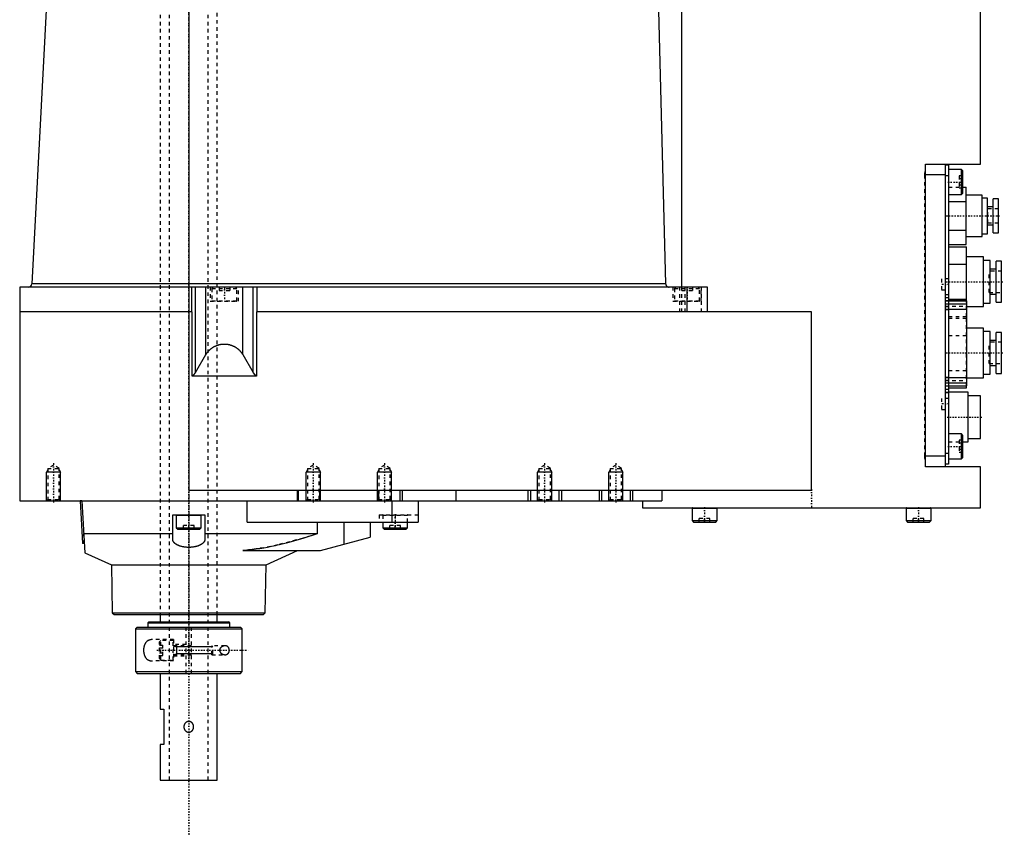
# Model space of a CAD drawing. Extents: x -398 to 147, y -489 to 213.
# Tile 1 of 4: x -398 to -121, y -489 to -259. Entities that reach past the tile are written whole.
import ezdxf

# ---------------------------------------------------------------- set-up
doc = ezdxf.new("R2010")
doc.units = 0
doc.linetypes.add('CENTER', pattern=[1.5, 0.45, -0.5, 0.05, -0.5])
doc.linetypes.add('DASHED', pattern=[2, 1, -1])
for name, color, linetype in [('AM_0', 7, 'CONTINUOUS'), ('AM_10', 7, 'CONTINUOUS'), ('AM_3', 7, 'DASHED'), ('AM_7', 7, 'CENTER')]:
    doc.layers.add(name, color=color, linetype=linetype)

msp = doc.modelspace()

# ---------------------------------------------------------------- linework, layer by layer
at = {"layer": 'AM_0', "color": 7, "linetype": 'CONTINUOUS'}
for p, q in [((-350, -146.5), (-350, -391.5)), ((-384.5, -151.1), (-394.1, -333.55)), ((-211.5, -334.5), (-211.5, -194)), ((-219.15, -212), (-216.02, -333.55)), ((-127.5, -300), (-127.5, -213)), ((-143, -300), (-127.5, -300)), ((-143, -302.64), (-143, -300)), ((-137.5, -300), (-137.5, -385)), ((-136.5, -300.25), (-137.5, -300.25)), ((-136.5, -300.25), (-136.5, -384.25)), ((-132.9, -301.5), (-136.4, -301.5)), ((-136.4, -308.5), (-136.4, -301.5)), ((-132.5, -301.9), (-132.9, -301.5)), ((-132.9, -308.5), (-132.9, -301.5)), ((-143.02, -382), (-143.02, -303)), ((-137.5, -303), (-143.02, -303)), ((-136.5, -303.25), (-137.5, -303.25)), ((-132.5, -308.1), (-132.5, -301.9)), ((-132.5, -306.42), (-131.6, -306.42)), ((-131.6, -322.58), (-131.6, -306.42)), ((-136.4, -308.5), (-132.9, -308.5)), ((-132.9, -308.5), (-132.5, -308.1)), ((-127.1, -308.73), (-131.6, -308.73)), ((-127.1, -320.27), (-127.1, -308.73)), ((-125.6, -309.49), (-127.1, -309.49)), ((-125.6, -319.51), (-125.6, -309.49)), ((-122.5, -309.75), (-124, -309.75)), ((-124, -319.25), (-124, -309.75)), ((-122.5, -319.25), (-122.5, -309.75)), ((-136.5, -310.46), (-131.6, -310.46)), ((-124, -312), (-125.6, -312)), ((-125.6, -317), (-124, -317)), ((-136.5, -318.54), (-131.6, -318.54)), ((-131.6, -320.27), (-127.1, -320.27)), ((-127.1, -319.51), (-125.6, -319.51)), ((-124, -319.25), (-122.5, -319.25)), ((-136.5, -322.58), (-131.6, -322.58)), ((-136.5, -323.19), (-131.5, -323.19)), ((-131.5, -338.36), (-131.5, -323.19)), ((-126.7, -326), (-131.5, -326)), ((-126.7, -340), (-126.7, -326)), ((-136.5, -328.09), (-131.5, -328.09)), ((-124.8, -327), (-126.7, -327)), ((-124.8, -339), (-124.8, -327)), ((-121.6, -327.25), (-123.1, -327.25)), ((-123.1, -338.75), (-123.1, -327.25)), ((-121.6, -338.75), (-121.6, -327.25)), ((-123.1, -329.5), (-124.8, -329.5)), ((-397.45, -334.5), (-397.45, -341.5)), ((-204.25, -334.5), (-397.45, -334.5)), ((-216.02, -333.55), (-394.1, -333.55)), ((-349.14, -341.5), (-349.14, -334.5)), ((-348.13, -358.52), (-348.13, -334.5)), ((-345.18, -353.47), (-345.18, -334.5)), ((-334.82, -353.47), (-334.82, -334.5)), ((-331.87, -358.52), (-331.87, -334.5)), ((-330.86, -334.5), (-330.86, -341.5)), ((-210, -341.5), (-210, -334.5)), ((-204.25, -341.5), (-204.25, -334.5)), ((-124.8, -336.5), (-123.1, -336.5)), ((-136.5, -337.91), (-131.5, -337.91)), ((-131.4, -338.36), (-136.5, -338.36)), ((-136.5, -338.39), (-131.4, -338.39)), ((-136.5, -339.24), (-131.4, -339.24)), ((-131.4, -362.24), (-131.4, -338.36)), ((-131.4, -340), (-126.7, -340)), ((-126.7, -339), (-124.8, -339)), ((-123.1, -338.75), (-121.6, -338.75)), ((-397.5, -341.5), (-397.5, -394.5)), ((-349.06, -341.5), (-397.5, -341.5)), ((-349.06, -359.5), (-349.06, -341.5)), ((-175, -341.5), (-330.94, -341.5)), ((-330.94, -341.5), (-330.94, -359.5)), ((-175, -391.5), (-175, -341.5)), ((-136.5, -340.71), (-131.4, -340.71)), ((-126.7, -346), (-131.4, -346)), ((-126.7, -360), (-126.7, -346)), ((-124.8, -347), (-126.7, -347)), ((-124.8, -359), (-124.8, -347)), ((-121.6, -347.25), (-123.1, -347.25)), ((-123.1, -358.75), (-123.1, -347.25)), ((-121.6, -358.75), (-121.6, -347.25)), ((-123.1, -349.5), (-124.8, -349.5)), ((-348.13, -358.52), (-345.18, -353.47)), ((-334.82, -353.47), (-331.87, -358.52)), ((-124.8, -356.5), (-123.1, -356.5)), ((-330.94, -359.5), (-349.06, -359.5)), ((-126.7, -359), (-124.8, -359)), ((-123.1, -358.75), (-121.6, -358.75)), ((-136.5, -359.89), (-131.4, -359.89)), ((-136.5, -361.36), (-131.4, -361.36)), ((-136.5, -362.21), (-131.4, -362.21)), ((-136.5, -362.24), (-131.4, -362.24)), ((-131.5, -362.81), (-131.5, -362.24)), ((-131.4, -360), (-126.7, -360)), ((-136.5, -362.81), (-131.5, -362.81)), ((-131, -364), (-136.5, -364)), ((-131, -378), (-131, -364)), ((-127.5, -365), (-131, -365)), ((-127.5, -377), (-127.5, -365)), ((-132.9, -375.75), (-136.4, -375.75)), ((-136.4, -382.75), (-136.4, -375.75)), ((-132.5, -376.15), (-132.9, -375.75)), ((-132.9, -382.75), (-132.9, -375.75)), ((-132.5, -382.35), (-132.5, -376.15)), ((-132.5, -378), (-131, -378)), ((-131, -377), (-127.5, -377)), ((-136.5, -381.25), (-137.5, -381.25)), ((-137.5, -382), (-143.02, -382)), ((-143, -385), (-143, -382.36)), ((-136.5, -384.25), (-137.5, -384.25)), ((-136.4, -382.75), (-132.9, -382.75)), ((-132.9, -382.75), (-132.5, -382.35)), ((-127.5, -385), (-143, -385)), ((-127.5, -396.5), (-127.5, -385)), ((-350, -391.5), (-175, -391.5)), ((-319.5, -391.5), (-319.5, -394.5)), ((-319.29, -391.5), (-319.29, -394.5)), ((-313.3, -391.5), (-313.3, -394.5)), ((-296.7, -391.5), (-296.7, -394.5)), ((-290.71, -391.5), (-290.71, -394.5)), ((-290, -391.5), (-290, -394.5)), ((-275, -391.5), (-275, -394.5)), ((-254.71, -391.5), (-254.71, -394.5)), ((-253.99, -391.5), (-253.99, -394.5)), ((-246.01, -391.5), (-246.01, -394.5)), ((-245.29, -391.5), (-245.29, -394.5)), ((-234.71, -391.5), (-234.71, -394.5)), ((-233.99, -391.5), (-233.99, -394.5)), ((-226.01, -391.5), (-226.01, -394.5)), ((-225.29, -391.5), (-225.29, -394.5)), ((-217.1, -391.5), (-217.1, -394.5)), ((-397.5, -394.5), (-217.1, -394.5)), ((-386, -394.5), (-386.01, -394.49)), ((-380, -394.5), (-380.5, -394.53)), ((-380.5, -394.53), (-379.87, -406.51)), ((-380, -394.5), (-379.23, -409.1)), ((-333.56, -400.5), (-333.56, -394.5)), ((-292.97, -394.5), (-292.97, -400.5)), ((-285.5, -394.5), (-285.5, -400.5)), ((-222.5, -394.5), (-222.5, -396.5)), ((-222.5, -396.5), (-127.5, -396.5)), ((-208.55, -396.6), (-208.55, -400.1)), ((-208.55, -396.6), (-201.55, -396.6)), ((-201.55, -400.1), (-201.55, -396.6)), ((-148.45, -396.6), (-148.45, -400.1)), ((-148.45, -396.6), (-141.45, -396.6)), ((-141.45, -400.1), (-141.45, -396.6)), ((-354.5, -405.44), (-354.5, -398.5)), ((-354.5, -398.5), (-345.5, -398.5)), ((-353.5, -398.6), (-353.5, -402.1)), ((-353.5, -398.6), (-346.5, -398.6)), ((-346.5, -402.1), (-346.5, -398.6)), ((-345.5, -398.5), (-345.5, -405.44)), ((-333.56, -400.5), (-285.5, -400.5)), ((-313.8, -403.75), (-313.8, -400.5)), ((-306.43, -400.5), (-306.43, -406.75)), ((-299.05, -400.5), (-299.05, -404.78)), ((-295.5, -400.5), (-295.5, -402.1)), ((-288.5, -402.1), (-288.5, -400.5)), ((-208.55, -400.1), (-208.15, -400.5)), ((-208.55, -400.1), (-201.55, -400.1)), ((-208.15, -400.5), (-201.95, -400.5)), ((-201.95, -400.5), (-201.55, -400.1)), ((-148.45, -400.1), (-148.05, -400.5)), ((-148.45, -400.1), (-141.45, -400.1)), ((-148.05, -400.5), (-141.85, -400.5)), ((-141.85, -400.5), (-141.45, -400.1)), ((-379.52, -403.75), (-354.5, -403.75)), ((-353.5, -402.1), (-353.1, -402.5)), ((-353.5, -402.1), (-346.5, -402.1)), ((-353.1, -402.5), (-346.9, -402.5)), ((-346.9, -402.5), (-346.5, -402.1)), ((-345.5, -403.75), (-313.8, -403.75)), ((-295.5, -402.1), (-295.1, -402.5)), ((-295.5, -402.1), (-288.5, -402.1)), ((-295.1, -402.5), (-288.9, -402.5)), ((-288.9, -402.5), (-288.5, -402.1)), ((-379.37, -406.48), (-379.87, -406.51)), ((-313, -408.5), (-299.05, -404.78)), ((-379.23, -409.1), (-371.75, -412.5)), ((-334.76, -408.5), (-313, -408.5)), ((-328.25, -412.5), (-319.45, -408.5)), ((-371.75, -412.5), (-371.5, -426)), ((-371.75, -412.5), (-328.25, -412.5)), ((-328.5, -426), (-328.25, -412.5)), ((-371.5, -426), (-371, -426.5)), ((-371.5, -426), (-328.5, -426)), ((-329, -426.5), (-328.5, -426)), ((-371, -426.5), (-329, -426.5)), ((-361.2, -428.5), (-361.5, -428.8)), ((-361.2, -428.5), (-338.8, -428.5)), ((-358, -426.5), (-358, -428.5)), ((-342, -428.5), (-342, -426.5)), ((-338.5, -428.8), (-338.8, -428.5)), ((-364.5, -430), (-365, -430.5)), ((-365, -430.5), (-365, -442.5)), ((-365, -430.5), (-335, -430.5)), ((-364.5, -430), (-335.5, -430)), ((-361.5, -428.8), (-361.5, -430)), ((-361.5, -428.8), (-338.5, -428.8)), ((-338.5, -430), (-338.5, -428.8)), ((-335, -430.5), (-335.5, -430)), ((-335, -442.5), (-335, -430.5)), ((-365, -442.5), (-364.5, -443)), ((-365, -442.5), (-335, -442.5)), ((-335.5, -443), (-335, -442.5)), ((-364.5, -443), (-335.5, -443)), ((-358, -443), (-358, -453)), ((-342, -473), (-342, -443)), ((-358, -453), (-357, -453)), ((-357, -453), (-357, -463)), ((-358, -463), (-358, -473)), ((-357, -463), (-358, -463)), ((-358, -473), (-342, -473))]:
    msp.add_line(p, q, dxfattribs=at)
for points in [[(-143.02, -303, 0), (-143.02, -302.94, 0), (-143.02, -302.82, 0), (-143.01, -302.7, 0), (-143, -302.64, 0)], [(-216.02, -333.55, 0), (-216.02, -333.56, 0), (-216.02, -333.57, 0), (-216.02, -333.59, 0), (-216.02, -333.59, 0), (-216.02, -333.6, 0), (-216.02, -333.62, 0), (-216.02, -333.63, 0), (-216.02, -333.64, 0), (-216.01, -333.66, 0), (-216.01, -333.67, 0), (-216.01, -333.68, 0), (-216.01, -333.69, 0), (-216.01, -333.7, 0), (-216, -333.71, 0), (-216, -333.73, 0), (-216, -333.74, 0), (-215.99, -333.75, 0), (-215.99, -333.76, 0), (-215.99, -333.77, 0), (-215.99, -333.78, 0), (-215.98, -333.79, 0), (-215.98, -333.8, 0), (-215.98, -333.81, 0), (-215.97, -333.82, 0), (-215.97, -333.83, 0), (-215.97, -333.84, 0), (-215.96, -333.85, 0), (-215.96, -333.86, 0), (-215.95, -333.87, 0), (-215.95, -333.89, 0), (-215.94, -333.9, 0), (-215.94, -333.91, 0), (-215.93, -333.92, 0), (-215.93, -333.93, 0), (-215.92, -333.94, 0), (-215.92, -333.95, 0), (-215.91, -333.96, 0), (-215.91, -333.98, 0), (-215.9, -333.99, 0), (-215.89, -333.99, 0), (-215.89, -334, 0), (-215.88, -334.01, 0), (-215.88, -334.02, 0), (-215.87, -334.04, 0), (-215.86, -334.05, 0), (-215.85, -334.06, 0), (-215.85, -334.07, 0), (-215.85, -334.07, 0), (-215.84, -334.08, 0), (-215.83, -334.09, 0), (-215.82, -334.11, 0), (-215.81, -334.12, 0), (-215.8, -334.13, 0), (-215.8, -334.13, 0), (-215.8, -334.14, 0), (-215.79, -334.15, 0), (-215.78, -334.16, 0), (-215.77, -334.17, 0), (-215.76, -334.18, 0), (-215.75, -334.19, 0), (-215.74, -334.2, 0), (-215.74, -334.2, 0), (-215.73, -334.21, 0), (-215.72, -334.22, 0), (-215.71, -334.23, 0), (-215.71, -334.23, 0), (-215.7, -334.24, 0), (-215.69, -334.25, 0), (-215.68, -334.25, 0), (-215.68, -334.26, 0), (-215.67, -334.27, 0), (-215.66, -334.28, 0), (-215.64, -334.29, 0), (-215.63, -334.29, 0), (-215.62, -334.3, 0), (-215.62, -334.31, 0), (-215.61, -334.31, 0), (-215.6, -334.32, 0), (-215.59, -334.33, 0), (-215.55, -334.35, 0), (-215.47, -334.39, 0), (-215.4, -334.43, 0), (-215.32, -334.46, 0), (-215.28, -334.47, 0), (-215.23, -334.48, 0), (-215.15, -334.49, 0), (-215.07, -334.5, 0), (-215.03, -334.5, 0)], [(-345.18, -353.47, 0), (-345.15, -353.42, 0), (-345.09, -353.32, 0), (-345.03, -353.22, 0), (-344.99, -353.18, 0), (-344.96, -353.13, 0), (-344.9, -353.03, 0), (-344.83, -352.94, 0), (-344.76, -352.85, 0), (-344.69, -352.75, 0), (-344.61, -352.67, 0), (-344.58, -352.62, 0), (-344.54, -352.58, 0), (-344.46, -352.49, 0), (-344.39, -352.4, 0), (-344.31, -352.32, 0), (-344.22, -352.24, 0), (-344.14, -352.16, 0), (-344.1, -352.12, 0), (-344.06, -352.08, 0), (-343.97, -352, 0), (-343.88, -351.93, 0), (-343.84, -351.89, 0), (-343.79, -351.85, 0), (-343.7, -351.78, 0), (-343.61, -351.71, 0), (-343.57, -351.67, 0), (-343.52, -351.64, 0), (-343.42, -351.57, 0), (-343.33, -351.51, 0), (-343.23, -351.44, 0), (-343.13, -351.38, 0), (-343.03, -351.32, 0), (-342.98, -351.3, 0), (-342.93, -351.27, 0), (-342.83, -351.21, 0), (-342.73, -351.16, 0), (-342.63, -351.11, 0), (-342.52, -351.06, 0), (-342.42, -351.01, 0), (-342.36, -350.99, 0), (-342.31, -350.96, 0), (-342.2, -350.92, 0), (-342.1, -350.88, 0), (-341.99, -350.84, 0), (-341.88, -350.8, 0), (-341.77, -350.77, 0), (-341.71, -350.75, 0), (-341.66, -350.73, 0), (-341.54, -350.7, 0), (-341.43, -350.67, 0), (-341.32, -350.65, 0), (-341.21, -350.62, 0), (-341.09, -350.6, 0), (-341.04, -350.59, 0), (-340.98, -350.58, 0), (-340.86, -350.56, 0), (-340.75, -350.55, 0), (-340.64, -350.53, 0), (-340.52, -350.52, 0), (-340.4, -350.51, 0), (-340.35, -350.51, 0), (-340.29, -350.51, 0), (-340.17, -350.5, 0), (-340.06, -350.5, 0), (-340, -350.5, 0), (-339.94, -350.5, 0), (-339.83, -350.5, 0), (-339.71, -350.51, 0), (-339.65, -350.51, 0), (-339.6, -350.51, 0), (-339.48, -350.52, 0), (-339.36, -350.53, 0), (-339.25, -350.55, 0), (-339.14, -350.56, 0), (-339.02, -350.58, 0), (-338.96, -350.59, 0), (-338.91, -350.6, 0), (-338.79, -350.62, 0), (-338.68, -350.65, 0), (-338.57, -350.67, 0), (-338.46, -350.7, 0), (-338.34, -350.73, 0), (-338.29, -350.75, 0), (-338.23, -350.77, 0), (-338.12, -350.8, 0), (-338.01, -350.84, 0), (-337.9, -350.88, 0), (-337.8, -350.92, 0), (-337.69, -350.96, 0), (-337.64, -350.99, 0), (-337.58, -351.01, 0), (-337.48, -351.06, 0), (-337.37, -351.11, 0), (-337.27, -351.16, 0), (-337.17, -351.21, 0), (-337.07, -351.27, 0), (-337.02, -351.3, 0), (-336.97, -351.32, 0), (-336.87, -351.38, 0), (-336.77, -351.44, 0), (-336.67, -351.51, 0), (-336.58, -351.57, 0), (-336.48, -351.64, 0), (-336.43, -351.67, 0), (-336.39, -351.71, 0), (-336.3, -351.78, 0), (-336.21, -351.85, 0), (-336.16, -351.89, 0), (-336.12, -351.93, 0), (-336.03, -352, 0), (-335.94, -352.08, 0), (-335.9, -352.12, 0), (-335.86, -352.16, 0), (-335.78, -352.24, 0), (-335.69, -352.32, 0), (-335.61, -352.4, 0), (-335.54, -352.49, 0), (-335.46, -352.58, 0), (-335.42, -352.62, 0), (-335.39, -352.67, 0), (-335.31, -352.75, 0), (-335.24, -352.85, 0), (-335.17, -352.94, 0), (-335.1, -353.03, 0), (-335.04, -353.13, 0), (-335.01, -353.18, 0), (-334.97, -353.22, 0), (-334.91, -353.32, 0), (-334.85, -353.42, 0), (-334.82, -353.47, 0)], [(-349.06, -359.5, 0), (-349.03, -359.48, 0), (-348.97, -359.44, 0), (-348.91, -359.39, 0), (-348.88, -359.37, 0), (-348.85, -359.34, 0), (-348.79, -359.3, 0), (-348.73, -359.25, 0), (-348.67, -359.19, 0), (-348.62, -359.14, 0), (-348.57, -359.09, 0), (-348.54, -359.06, 0), (-348.51, -359.03, 0), (-348.46, -358.98, 0), (-348.41, -358.92, 0), (-348.37, -358.86, 0), (-348.32, -358.8, 0), (-348.28, -358.74, 0), (-348.25, -358.71, 0), (-348.23, -358.68, 0), (-348.19, -358.61, 0), (-348.15, -358.55, 0), (-348.13, -358.52, 0)], [(-331.87, -358.52, 0), (-331.85, -358.55, 0), (-331.81, -358.61, 0), (-331.77, -358.68, 0), (-331.75, -358.71, 0), (-331.72, -358.74, 0), (-331.68, -358.8, 0), (-331.63, -358.86, 0), (-331.59, -358.92, 0), (-331.54, -358.98, 0), (-331.49, -359.03, 0), (-331.46, -359.06, 0), (-331.43, -359.09, 0), (-331.38, -359.14, 0), (-331.33, -359.19, 0), (-331.27, -359.25, 0), (-331.21, -359.3, 0), (-331.15, -359.34, 0), (-331.12, -359.37, 0), (-331.09, -359.39, 0), (-331.03, -359.44, 0), (-330.97, -359.48, 0), (-330.94, -359.5, 0)], [(-143, -382.36, 0), (-143.01, -382.3, 0), (-143.02, -382.18, 0), (-143.02, -382.06, 0), (-143.02, -382, 0)], [(-334.76, -408.5, 0), (-334.24, -408.45, 0), (-333.19, -408.34, 0), (-332.14, -408.21, 0), (-331.61, -408.14, 0), (-331.08, -408.06, 0), (-330.01, -407.89, 0), (-328.93, -407.71, 0), (-327.85, -407.51, 0), (-326.75, -407.29, 0), (-325.63, -407.05, 0), (-325.06, -406.93, 0), (-324.49, -406.79, 0), (-323.34, -406.52, 0), (-322.16, -406.22, 0), (-317.83, -405.01, 0), (-313.8, -403.75, 0)], [(-345.5, -405.44, 0), (-345.5, -405.47, 0), (-345.5, -405.53, 0), (-345.51, -405.58, 0), (-345.52, -405.61, 0), (-345.52, -405.64, 0), (-345.53, -405.69, 0), (-345.55, -405.75, 0), (-345.57, -405.81, 0), (-345.59, -405.86, 0), (-345.62, -405.92, 0), (-345.64, -405.95, 0), (-345.65, -405.97, 0), (-345.69, -406.03, 0), (-345.72, -406.09, 0), (-345.77, -406.15, 0), (-345.81, -406.2, 0), (-345.86, -406.26, 0), (-345.89, -406.29, 0), (-345.91, -406.32, 0), (-345.97, -406.37, 0), (-346.03, -406.43, 0), (-346.06, -406.45, 0), (-346.09, -406.48, 0), (-346.16, -406.54, 0), (-346.23, -406.59, 0), (-346.26, -406.62, 0), (-346.3, -406.64, 0), (-346.37, -406.69, 0), (-346.45, -406.74, 0), (-346.53, -406.79, 0), (-346.62, -406.84, 0), (-346.71, -406.89, 0), (-346.75, -406.91, 0), (-346.79, -406.94, 0), (-346.89, -406.98, 0), (-346.98, -407.02, 0), (-347.07, -407.06, 0), (-347.17, -407.1, 0), (-347.27, -407.14, 0), (-347.32, -407.16, 0), (-347.38, -407.18, 0), (-347.49, -407.22, 0), (-347.6, -407.26, 0), (-347.71, -407.29, 0), (-347.83, -407.33, 0), (-347.95, -407.36, 0), (-348.01, -407.38, 0), (-348.07, -407.39, 0), (-348.2, -407.42, 0), (-348.33, -407.45, 0), (-348.45, -407.47, 0), (-348.59, -407.5, 0), (-348.72, -407.52, 0), (-348.78, -407.53, 0), (-348.85, -407.54, 0), (-348.99, -407.55, 0), (-349.12, -407.57, 0), (-349.26, -407.58, 0), (-349.39, -407.59, 0), (-349.53, -407.6, 0), (-349.6, -407.6, 0), (-349.67, -407.61, 0), (-349.8, -407.61, 0), (-349.93, -407.61, 0), (-350, -407.61, 0), (-350.07, -407.61, 0), (-350.2, -407.61, 0), (-350.33, -407.61, 0), (-350.4, -407.6, 0), (-350.47, -407.6, 0), (-350.61, -407.59, 0), (-350.74, -407.58, 0), (-350.88, -407.57, 0), (-351.01, -407.55, 0), (-351.15, -407.54, 0), (-351.22, -407.53, 0), (-351.28, -407.52, 0), (-351.41, -407.5, 0), (-351.55, -407.47, 0), (-351.67, -407.45, 0), (-351.8, -407.42, 0), (-351.93, -407.39, 0), (-351.99, -407.38, 0), (-352.05, -407.36, 0), (-352.17, -407.33, 0), (-352.29, -407.29, 0), (-352.4, -407.26, 0), (-352.51, -407.22, 0), (-352.62, -407.18, 0), (-352.68, -407.16, 0), (-352.73, -407.14, 0), (-352.83, -407.1, 0), (-352.93, -407.06, 0), (-353.02, -407.02, 0), (-353.11, -406.98, 0), (-353.21, -406.94, 0), (-353.25, -406.91, 0), (-353.29, -406.89, 0), (-353.38, -406.84, 0), (-353.47, -406.79, 0), (-353.55, -406.74, 0), (-353.63, -406.69, 0), (-353.7, -406.64, 0), (-353.74, -406.62, 0), (-353.77, -406.59, 0), (-353.84, -406.54, 0), (-353.91, -406.48, 0), (-353.94, -406.45, 0), (-353.97, -406.43, 0), (-354.03, -406.37, 0), (-354.09, -406.32, 0), (-354.11, -406.29, 0), (-354.14, -406.26, 0), (-354.19, -406.2, 0), (-354.23, -406.15, 0), (-354.28, -406.09, 0), (-354.31, -406.03, 0), (-354.35, -405.97, 0), (-354.36, -405.95, 0), (-354.38, -405.92, 0), (-354.41, -405.86, 0), (-354.43, -405.81, 0), (-354.45, -405.75, 0), (-354.47, -405.69, 0), (-354.48, -405.64, 0), (-354.48, -405.61, 0), (-354.49, -405.58, 0), (-354.5, -405.53, 0), (-354.5, -405.47, 0), (-354.5, -405.44, 0)]]:
    msp.add_polyline3d(points, dxfattribs=at)
for centre, radius, start, end in [((-136.4, -301.6), 0.1, 90, 180), ((-136.4, -308.4), 0.1, 180, 270), ((-395.1, -333.5), 1, 270, 356.988), ((-136.4, -375.85), 0.1, 90, 180), ((-136.4, -382.65), 0.1, 180, 270), ((-208.45, -396.6), 0.1, 90, 180), ((-201.65, -396.6), 0.1, 0, 90), ((-148.35, -396.6), 0.1, 90, 180), ((-141.55, -396.6), 0.1, 0, 90), ((-353.4, -398.6), 0.1, 90, 180), ((-346.6, -398.6), 0.1, 0, 90)]:
    msp.add_arc(centre, radius, start, end, dxfattribs=at)
at = {"layer": 'AM_10', "color": 7, "linetype": 'CONTINUOUS'}
for p, q in [((-389.62, -385.84), (-390, -386.5)), ((-386, -386.5), (-390, -386.5)), ((-390, -394.5), (-390, -386.5)), ((-386.38, -385.84), (-386, -386.5)), ((-386, -394.5), (-386, -386.5)), ((-316.62, -385.84), (-317, -386.5)), ((-313, -386.5), (-317, -386.5)), ((-317, -394.5), (-317, -386.5)), ((-313.38, -385.84), (-313, -386.5)), ((-313, -394.5), (-313, -386.5)), ((-296.62, -385.84), (-297, -386.5)), ((-293, -386.5), (-297, -386.5)), ((-297, -394.5), (-297, -386.5)), ((-293.38, -385.84), (-293, -386.5)), ((-293, -394.5), (-293, -386.5)), ((-251.62, -385.84), (-252, -386.5)), ((-248, -386.5), (-252, -386.5)), ((-252, -394.5), (-252, -386.5)), ((-248.38, -385.84), (-248, -386.5)), ((-248, -394.5), (-248, -386.5)), ((-231.62, -385.84), (-232, -386.5)), ((-228, -386.5), (-232, -386.5)), ((-232, -394.5), (-232, -386.5)), ((-228.38, -385.84), (-228, -386.5)), ((-228, -394.5), (-228, -386.5)), ((-354.25, -435.25), (-353.4, -435.53)), ((-353.4, -435.25), (-353.4, -437.75)), ((-343.25, -435.53), (-353.4, -435.53)), ((-354.25, -437.75), (-353.4, -437.47)), ((-343.25, -437.47), (-353.4, -437.47))]:
    msp.add_line(p, q, dxfattribs=at)
at = {"layer": 'AM_3', "color": 6, "linetype": 'DASHED'}
for p, q in [((-358, -158), (-358, -426.5)), ((-355.5, -158), (-355.5, -473)), ((-344.5, -473), (-344.5, -158)), ((-342, -426.5), (-342, -158)), ((-143.02, -303), (-143.3, -303)), ((-143.3, -303), (-143.3, -382)), ((-133.5, -303.27), (-133.5, -306.73)), ((-132.5, -303.27), (-133.5, -303.27)), ((-132.5, -304.13), (-133.5, -304.13)), ((-132.9, -308.5), (-132.9, -303.27)), ((-136.5, -306.42), (-132.5, -306.42)), ((-132.5, -305.87), (-133.5, -305.87)), ((-132.5, -306.73), (-133.5, -306.73)), ((-122.5, -312.5), (-125.5, -312.5)), ((-125.5, -316.5), (-125.5, -312.5)), ((-125.5, -316.5), (-122.5, -316.5)), ((-121.6, -330), (-125.1, -330)), ((-125.1, -336), (-125.1, -330)), ((-344, -334.5), (-344, -338.5)), ((-343.1, -334.5), (-343.5, -334.9)), ((-341.5, -334.5), (-341.5, -335.5)), ((-340, -334.5), (-340, -335.5)), ((-338.5, -334.5), (-338.5, -335.5)), ((-336.5, -334.9), (-336.9, -334.5)), ((-336, -338.5), (-336, -334.5)), ((-214, -334.5), (-214, -338.5)), ((-213.1, -334.5), (-213.5, -334.9)), ((-212, -341.5), (-212, -334.5)), ((-211.5, -341.5), (-211.5, -334.5)), ((-210.57, -341.5), (-210.57, -334.5)), ((-208.5, -334.5), (-208.5, -335.5)), ((-206.5, -334.9), (-206.9, -334.5)), ((-206, -338.5), (-206, -334.5)), ((-205.9, -341.5), (-205.9, -334.5)), ((-136.5, -332.2), (-138.5, -332.2)), ((-138.5, -332.2), (-138.5, -335.3)), ((-343.5, -334.9), (-343.5, -338.4)), ((-343.5, -334.9), (-336.5, -334.9)), ((-341.5, -335.5), (-338.5, -335.5)), ((-336.5, -338.4), (-336.5, -334.9)), ((-213.5, -334.9), (-213.5, -338.4)), ((-213.5, -334.9), (-206.5, -334.9)), ((-211.5, -335.5), (-208.5, -335.5)), ((-206.5, -338.4), (-206.5, -334.9)), ((-138.5, -335.3), (-136.5, -335.3)), ((-136.5, -336.65), (-137.5, -336.65)), ((-136.5, -336.7), (-137.5, -336.7)), ((-136.5, -337.5), (-137.5, -337.5)), ((-125.1, -336), (-121.6, -336)), ((-344, -338.5), (-336, -338.5)), ((-343.5, -338.4), (-336.5, -338.4)), ((-214, -338.5), (-206, -338.5)), ((-213.5, -338.4), (-206.5, -338.4)), ((-136.5, -338.36), (-137.5, -338.36)), ((-137.5, -338.39), (-136.5, -338.39)), ((-137.5, -339.24), (-136.5, -339.24)), ((-137.5, -339.86), (-131.4, -339.86)), ((-136.5, -340.05), (-137.5, -340.05)), ((-131.5, -342.81), (-131.5, -338.36)), ((-131.5, -340), (-131.4, -340)), ((-137.5, -340.71), (-136.5, -340.71)), ((-136.5, -340.85), (-137.5, -340.85)), ((-136.5, -342.81), (-131.5, -342.81)), ((-136.5, -343.19), (-131.5, -343.19)), ((-131.5, -362.24), (-131.5, -343.19)), ((-136.5, -348.09), (-131.5, -348.09)), ((-131.4, -346), (-131.5, -346)), ((-121.6, -350), (-125.1, -350)), ((-125.1, -356), (-125.1, -350)), ((-125.1, -356), (-121.6, -356)), ((-136.5, -357.91), (-131.5, -357.91)), ((-137.5, -359.89), (-136.5, -359.89)), ((-136.5, -359.93), (-137.5, -359.93)), ((-137.5, -360.74), (-131.4, -360.74)), ((-136.5, -360.75), (-137.5, -360.75)), ((-137.5, -361.36), (-136.5, -361.36)), ((-137.5, -362.21), (-136.5, -362.21)), ((-137.5, -362.24), (-136.5, -362.24)), ((-131.5, -360), (-131.4, -360)), ((-136.5, -363.27), (-137.5, -363.27)), ((-136.5, -364.1), (-137.5, -364.1)), ((-137.5, -364.15), (-136.5, -364.15)), ((-136.5, -365.75), (-138.5, -365.75)), ((-138.5, -365.75), (-138.5, -368.85)), ((-138.5, -368.85), (-136.5, -368.85)), ((-136.4, -378), (-136.4, -375.75)), ((-132.9, -380.98), (-132.9, -375.75)), ((-132.5, -378), (-132.5, -376.15)), ((-136.5, -378), (-132.5, -378)), ((-133.5, -377.52), (-133.5, -380.98)), ((-132.5, -377.52), (-133.5, -377.52)), ((-132.5, -378.38), (-133.5, -378.38)), ((-132.5, -380.12), (-133.5, -380.12)), ((-132.5, -380.98), (-133.5, -380.98)), ((-388, -384.5), (-389.62, -385.44)), ((-386.38, -385.44), (-388, -384.5)), ((-315, -384.5), (-316.62, -385.44)), ((-313.38, -385.44), (-315, -384.5)), ((-295, -384.5), (-296.62, -385.44)), ((-293.38, -385.44), (-295, -384.5)), ((-250, -384.5), (-251.62, -385.44)), ((-248.38, -385.44), (-250, -384.5)), ((-230, -384.5), (-231.62, -385.44)), ((-228.38, -385.44), (-230, -384.5)), ((-143.02, -382), (-143.3, -382)), ((-389.62, -385.44), (-389.62, -394.12)), ((-389.62, -385.44), (-386.38, -385.44)), ((-386.38, -394.12), (-386.38, -385.44)), ((-316.62, -385.44), (-316.62, -394.12)), ((-316.62, -385.44), (-313.38, -385.44)), ((-313.38, -394.12), (-313.38, -385.44)), ((-296.62, -385.44), (-296.62, -394.12)), ((-296.62, -385.44), (-293.38, -385.44)), ((-293.38, -394.12), (-293.38, -385.44)), ((-251.62, -385.44), (-251.62, -394.12)), ((-251.62, -385.44), (-248.38, -385.44)), ((-248.38, -394.12), (-248.38, -385.44)), ((-231.62, -385.44), (-231.62, -394.12)), ((-231.62, -385.44), (-228.38, -385.44)), ((-228.38, -394.12), (-228.38, -385.44)), ((-389.62, -394.12), (-390, -394.5)), ((-389.62, -394.12), (-386.38, -394.12)), ((-386.01, -394.49), (-386.38, -394.12)), ((-316.62, -394.12), (-317, -394.5)), ((-316.62, -394.12), (-313.38, -394.12)), ((-313, -394.5), (-313.38, -394.12)), ((-296.62, -394.12), (-297, -394.5)), ((-296.62, -394.12), (-293.38, -394.12)), ((-293, -394.5), (-293.38, -394.12)), ((-251.62, -394.12), (-252, -394.5)), ((-251.62, -394.12), (-248.38, -394.12)), ((-248, -394.5), (-248.38, -394.12)), ((-231.62, -394.12), (-232, -394.5)), ((-231.62, -394.12), (-228.38, -394.12)), ((-228, -394.5), (-228.38, -394.12)), ((-202.58, -396.6), (-201.55, -396.6)), ((-148.45, -396.6), (-147.42, -396.6)), ((-296.5, -398.5), (-296.5, -400.5)), ((-296.5, -398.5), (-285.5, -398.5)), ((-295.5, -398.6), (-295.5, -400.5)), ((-295.5, -398.6), (-288.5, -398.6)), ((-292, -398.5), (-292, -400.5)), ((-288.5, -400.5), (-288.5, -398.6)), ((-208.55, -400.1), (-207.53, -400.1)), ((-206.55, -400.5), (-206.55, -399.5)), ((-203.55, -399.5), (-206.55, -399.5)), ((-205.05, -400.5), (-205.05, -399.5)), ((-203.55, -400.5), (-203.55, -399.5)), ((-202.58, -400.1), (-201.55, -400.1)), ((-148.45, -400.1), (-147.42, -400.1)), ((-146.45, -400.5), (-146.45, -399.5)), ((-143.45, -399.5), (-146.45, -399.5)), ((-144.95, -400.5), (-144.95, -399.5)), ((-143.45, -400.5), (-143.45, -399.5)), ((-379.37, -406.48), (-379.52, -403.75)), ((-351.5, -402.5), (-351.5, -401.5)), ((-348.5, -401.5), (-351.5, -401.5)), ((-350, -402.5), (-350, -401.5)), ((-348.5, -402.5), (-348.5, -401.5)), ((-293.5, -402.5), (-293.5, -401.5)), ((-290.5, -401.5), (-293.5, -401.5)), ((-292, -402.5), (-292, -401.5)), ((-290.5, -402.5), (-290.5, -401.5)), ((-350.75, -443), (-350.75, -428.5)), ((-349.25, -443), (-349.25, -428.5)), ((-354.25, -433.5), (-360.2, -433.5)), ((-357.85, -433.75), (-358.25, -434.15)), ((-358.25, -438.85), (-358.25, -434.15)), ((-354.35, -433.75), (-357.85, -433.75)), ((-357.85, -439.25), (-357.85, -433.75)), ((-354.35, -439.25), (-354.35, -433.75)), ((-354.25, -433.5), (-354.25, -439.5)), ((-358.25, -435.06), (-357.25, -435.06)), ((-358.25, -435.78), (-357.25, -435.78)), ((-357.25, -437.94), (-357.25, -435.06)), ((-350.75, -434.9), (-354.25, -434.9)), ((-349.25, -435.25), (-354.25, -435.25)), ((-339.8, -435.25), (-343.53, -435.25)), ((-343.25, -435.53), (-343.53, -435.25)), ((-343.53, -437.75), (-343.53, -435.25)), ((-343.25, -437.47), (-343.25, -435.53)), ((-354.25, -439.5), (-360.2, -439.5)), ((-358.25, -437.22), (-357.25, -437.22)), ((-358.25, -437.94), (-357.25, -437.94)), ((-358.25, -438.85), (-357.85, -439.25)), ((-357.85, -439.25), (-354.35, -439.25)), ((-354.25, -437.75), (-349.25, -437.75)), ((-354.25, -438.1), (-350.75, -438.1)), ((-343.53, -437.75), (-343.25, -437.47)), ((-343.53, -437.75), (-339.8, -437.75))]:
    msp.add_line(p, q, dxfattribs=at)
for points in [[(-143, -301.75, 0), (-143.02, -301.78, 0), (-143.05, -301.85, 0), (-143.07, -301.91, 0), (-143.09, -301.95, 0), (-143.1, -301.98, 0), (-143.13, -302.04, 0), (-143.15, -302.11, 0), (-143.17, -302.18, 0), (-143.19, -302.25, 0), (-143.21, -302.32, 0), (-143.22, -302.35, 0), (-143.23, -302.39, 0), (-143.25, -302.46, 0), (-143.26, -302.53, 0), (-143.27, -302.6, 0), (-143.28, -302.68, 0), (-143.29, -302.75, 0), (-143.29, -302.78, 0), (-143.29, -302.82, 0), (-143.3, -302.89, 0), (-143.3, -302.96, 0), (-143.3, -303, 0)], [(-330.94, -359.5, 0), (-330.97, -359.48, 0), (-331.03, -359.44, 0), (-331.09, -359.39, 0), (-331.12, -359.37, 0), (-331.15, -359.34, 0), (-331.21, -359.3, 0), (-331.27, -359.25, 0), (-331.33, -359.19, 0), (-331.38, -359.14, 0), (-331.43, -359.09, 0), (-331.46, -359.06, 0), (-331.49, -359.03, 0), (-331.54, -358.98, 0), (-331.59, -358.92, 0), (-331.63, -358.86, 0), (-331.68, -358.8, 0), (-331.72, -358.74, 0), (-331.75, -358.71, 0), (-331.77, -358.68, 0), (-331.81, -358.61, 0), (-331.85, -358.55, 0), (-331.87, -358.52, 0)], [(-143.3, -382, 0), (-143.3, -382.04, 0), (-143.3, -382.11, 0), (-143.29, -382.18, 0), (-143.29, -382.22, 0), (-143.29, -382.25, 0), (-143.28, -382.32, 0), (-143.27, -382.4, 0), (-143.26, -382.47, 0), (-143.25, -382.54, 0), (-143.23, -382.61, 0), (-143.22, -382.65, 0), (-143.21, -382.68, 0), (-143.19, -382.75, 0), (-143.17, -382.82, 0), (-143.15, -382.89, 0), (-143.13, -382.96, 0), (-143.1, -383.02, 0), (-143.09, -383.05, 0), (-143.07, -383.09, 0), (-143.05, -383.15, 0), (-143.02, -383.22, 0), (-143, -383.25, 0)], [(-313.8, -403.75, 0), (-317.83, -405.01, 0), (-325.06, -406.93, 0), (-328.93, -407.71, 0), (-330.01, -407.89, 0), (-331.08, -408.06, 0), (-331.61, -408.14, 0), (-332.14, -408.21, 0), (-333.19, -408.34, 0), (-334.24, -408.45, 0), (-334.76, -408.5, 0)], [(-360.2, -433.5, 0), (-360.23, -433.5, 0), (-360.31, -433.5, 0), (-360.38, -433.5, 0), (-360.41, -433.51, 0), (-360.45, -433.51, 0), (-360.52, -433.52, 0), (-360.59, -433.52, 0), (-360.67, -433.53, 0), (-360.74, -433.55, 0), (-360.81, -433.56, 0), (-360.84, -433.57, 0), (-360.88, -433.58, 0), (-360.95, -433.59, 0), (-361.02, -433.62, 0), (-361.09, -433.64, 0), (-361.16, -433.66, 0), (-361.22, -433.69, 0), (-361.26, -433.7, 0), (-361.29, -433.72, 0), (-361.35, -433.75, 0), (-361.42, -433.78, 0), (-361.45, -433.8, 0), (-361.48, -433.82, 0), (-361.54, -433.86, 0), (-361.6, -433.9, 0), (-361.63, -433.92, 0), (-361.66, -433.94, 0), (-361.72, -433.99, 0), (-361.77, -434.03, 0), (-361.83, -434.08, 0), (-361.88, -434.13, 0), (-361.93, -434.19, 0), (-361.96, -434.22, 0), (-361.98, -434.24, 0), (-362.03, -434.3, 0), (-362.08, -434.36, 0), (-362.12, -434.43, 0), (-362.17, -434.49, 0), (-362.21, -434.56, 0), (-362.23, -434.59, 0), (-362.25, -434.63, 0), (-362.29, -434.7, 0), (-362.33, -434.77, 0), (-362.36, -434.85, 0), (-362.4, -434.93, 0), (-362.43, -435.02, 0), (-362.45, -435.06, 0), (-362.46, -435.1, 0), (-362.49, -435.19, 0), (-362.52, -435.28, 0), (-362.55, -435.37, 0), (-362.57, -435.47, 0), (-362.59, -435.56, 0), (-362.6, -435.61, 0), (-362.61, -435.66, 0), (-362.63, -435.76, 0), (-362.64, -435.86, 0), (-362.66, -435.95, 0), (-362.67, -436.05, 0), (-362.68, -436.15, 0), (-362.68, -436.2, 0), (-362.68, -436.25, 0), (-362.69, -436.35, 0), (-362.69, -436.45, 0), (-362.69, -436.5, 0), (-362.69, -436.55, 0), (-362.69, -436.65, 0), (-362.68, -436.75, 0), (-362.68, -436.8, 0), (-362.68, -436.85, 0), (-362.67, -436.95, 0), (-362.66, -437.05, 0), (-362.64, -437.14, 0), (-362.63, -437.24, 0), (-362.61, -437.34, 0), (-362.6, -437.39, 0), (-362.59, -437.44, 0), (-362.57, -437.53, 0), (-362.55, -437.63, 0), (-362.52, -437.72, 0), (-362.49, -437.81, 0), (-362.46, -437.9, 0), (-362.45, -437.94, 0), (-362.43, -437.98, 0), (-362.4, -438.07, 0), (-362.36, -438.15, 0), (-362.33, -438.23, 0), (-362.29, -438.3, 0), (-362.25, -438.37, 0), (-362.23, -438.41, 0), (-362.21, -438.44, 0), (-362.17, -438.51, 0), (-362.12, -438.57, 0), (-362.08, -438.64, 0), (-362.03, -438.7, 0), (-361.98, -438.76, 0), (-361.96, -438.78, 0), (-361.93, -438.81, 0), (-361.88, -438.87, 0), (-361.83, -438.92, 0), (-361.77, -438.97, 0), (-361.72, -439.01, 0), (-361.66, -439.06, 0), (-361.63, -439.08, 0), (-361.6, -439.1, 0), (-361.54, -439.14, 0), (-361.48, -439.18, 0), (-361.45, -439.2, 0), (-361.42, -439.22, 0), (-361.35, -439.25, 0), (-361.29, -439.28, 0), (-361.26, -439.3, 0), (-361.22, -439.31, 0), (-361.16, -439.34, 0), (-361.09, -439.36, 0), (-361.02, -439.38, 0), (-360.95, -439.41, 0), (-360.88, -439.42, 0), (-360.84, -439.43, 0), (-360.81, -439.44, 0), (-360.74, -439.45, 0), (-360.67, -439.47, 0), (-360.59, -439.48, 0), (-360.52, -439.48, 0), (-360.45, -439.49, 0), (-360.41, -439.49, 0), (-360.38, -439.5, 0), (-360.31, -439.5, 0), (-360.23, -439.5, 0), (-360.2, -439.5, 0)], [(-339.8, -435.25, 0), (-339.85, -435.25, 0), (-339.96, -435.26, 0), (-340.06, -435.27, 0), (-340.12, -435.28, 0), (-340.17, -435.29, 0), (-340.28, -435.32, 0), (-340.39, -435.36, 0), (-340.5, -435.41, 0), (-340.6, -435.46, 0), (-340.7, -435.52, 0), (-340.75, -435.55, 0), (-340.8, -435.58, 0), (-340.86, -435.63, 0), (-340.87, -435.64, 0), (-340.89, -435.65, 0), (-340.9, -435.66, 0), (-340.9, -435.66, 0), (-340.92, -435.68, 0), (-340.93, -435.69, 0), (-340.95, -435.7, 0), (-340.96, -435.72, 0), (-340.98, -435.73, 0), (-340.99, -435.74, 0), (-340.99, -435.74, 0), (-341.01, -435.76, 0), (-341.02, -435.77, 0), (-341.04, -435.79, 0), (-341.05, -435.8, 0), (-341.07, -435.82, 0), (-341.07, -435.83, 0), (-341.08, -435.84, 0), (-341.09, -435.85, 0), (-341.11, -435.87, 0), (-341.12, -435.89, 0), (-341.13, -435.9, 0), (-341.15, -435.92, 0), (-341.15, -435.93, 0), (-341.16, -435.94, 0), (-341.17, -435.96, 0), (-341.18, -435.98, 0), (-341.2, -436, 0), (-341.21, -436.02, 0), (-341.22, -436.04, 0), (-341.22, -436.05, 0), (-341.23, -436.05, 0), (-341.24, -436.07, 0), (-341.25, -436.1, 0), (-341.25, -436.11, 0), (-341.26, -436.12, 0), (-341.27, -436.14, 0), (-341.28, -436.16, 0), (-341.28, -436.17, 0), (-341.28, -436.18, 0), (-341.29, -436.2, 0), (-341.3, -436.22, 0), (-341.31, -436.24, 0), (-341.31, -436.26, 0), (-341.32, -436.29, 0), (-341.32, -436.3, 0), (-341.32, -436.31, 0), (-341.33, -436.33, 0), (-341.33, -436.35, 0), (-341.33, -436.38, 0), (-341.34, -436.4, 0), (-341.34, -436.42, 0), (-341.34, -436.43, 0), (-341.34, -436.44, 0), (-341.34, -436.47, 0), (-341.34, -436.49, 0), (-341.34, -436.5, 0)], [(-341.34, -436.5, 0), (-341.34, -436.51, 0), (-341.34, -436.53, 0), (-341.34, -436.56, 0), (-341.34, -436.57, 0), (-341.34, -436.58, 0), (-341.34, -436.6, 0), (-341.33, -436.62, 0), (-341.33, -436.65, 0), (-341.33, -436.67, 0), (-341.32, -436.69, 0), (-341.32, -436.7, 0), (-341.32, -436.71, 0), (-341.31, -436.74, 0), (-341.31, -436.76, 0), (-341.3, -436.78, 0), (-341.29, -436.8, 0), (-341.28, -436.82, 0), (-341.28, -436.83, 0), (-341.28, -436.84, 0), (-341.27, -436.86, 0), (-341.26, -436.88, 0), (-341.25, -436.89, 0), (-341.25, -436.9, 0), (-341.24, -436.93, 0), (-341.23, -436.95, 0), (-341.22, -436.95, 0), (-341.22, -436.96, 0), (-341.21, -436.98, 0), (-341.2, -437, 0), (-341.18, -437.02, 0), (-341.17, -437.04, 0), (-341.16, -437.06, 0), (-341.15, -437.07, 0), (-341.15, -437.08, 0), (-341.13, -437.1, 0), (-341.12, -437.11, 0), (-341.11, -437.13, 0), (-341.09, -437.15, 0), (-341.08, -437.16, 0), (-341.07, -437.17, 0), (-341.07, -437.18, 0), (-341.05, -437.2, 0), (-341.04, -437.21, 0), (-341.02, -437.23, 0), (-341.01, -437.24, 0), (-340.99, -437.26, 0), (-340.99, -437.26, 0), (-340.98, -437.27, 0), (-340.96, -437.28, 0), (-340.95, -437.3, 0), (-340.93, -437.31, 0), (-340.92, -437.32, 0), (-340.9, -437.34, 0), (-340.9, -437.34, 0), (-340.89, -437.35, 0), (-340.87, -437.36, 0), (-340.86, -437.37, 0), (-340.8, -437.42, 0), (-340.75, -437.45, 0), (-340.7, -437.48, 0), (-340.6, -437.54, 0), (-340.5, -437.59, 0), (-340.39, -437.64, 0), (-340.28, -437.68, 0), (-340.17, -437.71, 0), (-340.12, -437.72, 0), (-340.06, -437.73, 0), (-339.96, -437.74, 0), (-339.85, -437.75, 0), (-339.8, -437.75, 0)], [(-339.8, -437.75, 0), (-339.79, -437.75, 0), (-339.76, -437.75, 0), (-339.72, -437.75, 0), (-339.71, -437.75, 0), (-339.69, -437.75, 0), (-339.66, -437.74, 0), (-339.63, -437.74, 0), (-339.6, -437.74, 0), (-339.57, -437.73, 0), (-339.53, -437.72, 0), (-339.52, -437.72, 0), (-339.5, -437.72, 0), (-339.47, -437.71, 0), (-339.44, -437.7, 0), (-339.41, -437.69, 0), (-339.38, -437.68, 0), (-339.35, -437.67, 0), (-339.33, -437.66, 0), (-339.32, -437.66, 0), (-339.29, -437.64, 0), (-339.26, -437.63, 0), (-339.24, -437.62, 0), (-339.23, -437.62, 0), (-339.2, -437.6, 0), (-339.17, -437.58, 0), (-339.16, -437.58, 0), (-339.14, -437.57, 0), (-339.11, -437.55, 0), (-339.09, -437.53, 0), (-339.06, -437.51, 0), (-339.03, -437.49, 0), (-339.01, -437.47, 0), (-338.99, -437.45, 0), (-338.98, -437.44, 0), (-338.96, -437.42, 0), (-338.93, -437.39, 0), (-338.91, -437.37, 0), (-338.89, -437.34, 0), (-338.87, -437.32, 0), (-338.86, -437.3, 0), (-338.85, -437.29, 0), (-338.82, -437.26, 0), (-338.8, -437.23, 0), (-338.78, -437.19, 0), (-338.77, -437.16, 0), (-338.75, -437.13, 0), (-338.74, -437.11, 0), (-338.73, -437.09, 0), (-338.71, -437.05, 0), (-338.7, -437.02, 0), (-338.68, -436.98, 0), (-338.67, -436.94, 0), (-338.66, -436.9, 0), (-338.65, -436.88, 0), (-338.65, -436.86, 0), (-338.64, -436.82, 0), (-338.63, -436.78, 0), (-338.62, -436.73, 0), (-338.61, -436.69, 0), (-338.61, -436.65, 0), (-338.61, -436.63, 0), (-338.6, -436.61, 0), (-338.6, -436.56, 0), (-338.6, -436.52, 0), (-338.6, -436.5, 0), (-338.6, -436.48, 0), (-338.6, -436.44, 0), (-338.6, -436.39, 0), (-338.61, -436.37, 0), (-338.61, -436.35, 0), (-338.61, -436.31, 0), (-338.62, -436.27, 0), (-338.63, -436.22, 0), (-338.64, -436.18, 0), (-338.65, -436.14, 0), (-338.65, -436.12, 0), (-338.66, -436.1, 0), (-338.67, -436.06, 0), (-338.68, -436.02, 0), (-338.7, -435.98, 0), (-338.71, -435.95, 0), (-338.73, -435.91, 0), (-338.74, -435.89, 0), (-338.75, -435.87, 0), (-338.77, -435.84, 0), (-338.78, -435.81, 0), (-338.8, -435.77, 0), (-338.82, -435.74, 0), (-338.85, -435.71, 0), (-338.86, -435.7, 0), (-338.87, -435.68, 0), (-338.89, -435.66, 0), (-338.91, -435.63, 0), (-338.93, -435.61, 0), (-338.96, -435.58, 0), (-338.98, -435.56, 0), (-338.99, -435.55, 0), (-339.01, -435.53, 0), (-339.03, -435.51, 0), (-339.06, -435.49, 0), (-339.09, -435.47, 0), (-339.11, -435.45, 0), (-339.14, -435.43, 0), (-339.16, -435.42, 0), (-339.17, -435.42, 0), (-339.2, -435.4, 0), (-339.23, -435.38, 0), (-339.24, -435.38, 0), (-339.26, -435.37, 0), (-339.29, -435.36, 0), (-339.32, -435.34, 0), (-339.33, -435.34, 0), (-339.35, -435.33, 0), (-339.38, -435.32, 0), (-339.41, -435.31, 0), (-339.44, -435.3, 0), (-339.47, -435.29, 0), (-339.5, -435.28, 0), (-339.52, -435.28, 0), (-339.53, -435.28, 0), (-339.57, -435.27, 0), (-339.6, -435.26, 0), (-339.63, -435.26, 0), (-339.66, -435.26, 0), (-339.69, -435.25, 0), (-339.71, -435.25, 0), (-339.72, -435.25, 0), (-339.76, -435.25, 0), (-339.79, -435.25, 0), (-339.8, -435.25, 0)], [(-350, -456.5, 0), (-350.02, -456.5, 0), (-350.06, -456.5, 0), (-350.1, -456.5, 0), (-350.12, -456.51, 0), (-350.14, -456.51, 0), (-350.18, -456.51, 0), (-350.22, -456.52, 0), (-350.27, -456.53, 0), (-350.31, -456.54, 0), (-350.35, -456.55, 0), (-350.37, -456.55, 0), (-350.39, -456.56, 0), (-350.43, -456.57, 0), (-350.47, -456.59, 0), (-350.51, -456.61, 0), (-350.54, -456.62, 0), (-350.58, -456.64, 0), (-350.6, -456.65, 0), (-350.62, -456.66, 0), (-350.66, -456.68, 0), (-350.69, -456.7, 0), (-350.71, -456.72, 0), (-350.73, -456.73, 0), (-350.76, -456.75, 0), (-350.8, -456.78, 0), (-350.81, -456.79, 0), (-350.83, -456.8, 0), (-350.86, -456.83, 0), (-350.89, -456.86, 0), (-350.92, -456.89, 0), (-350.95, -456.91, 0), (-350.98, -456.94, 0), (-350.99, -456.96, 0), (-351.01, -456.97, 0), (-351.03, -457.01, 0), (-351.06, -457.04, 0), (-351.08, -457.07, 0), (-351.11, -457.1, 0), (-351.13, -457.14, 0), (-351.14, -457.16, 0), (-351.15, -457.17, 0), (-351.17, -457.21, 0), (-351.19, -457.25, 0), (-351.21, -457.29, 0), (-351.23, -457.32, 0), (-351.25, -457.36, 0), (-351.26, -457.38, 0), (-351.27, -457.4, 0), (-351.28, -457.44, 0), (-351.3, -457.48, 0), (-351.31, -457.52, 0), (-351.32, -457.57, 0), (-351.33, -457.61, 0), (-351.34, -457.63, 0), (-351.34, -457.65, 0), (-351.35, -457.69, 0), (-351.36, -457.73, 0), (-351.36, -457.77, 0), (-351.37, -457.82, 0), (-351.37, -457.86, 0), (-351.38, -457.88, 0), (-351.38, -457.9, 0), (-351.38, -457.94, 0), (-351.38, -457.98, 0), (-351.38, -458, 0), (-351.38, -458.02, 0), (-351.38, -458.06, 0), (-351.38, -458.1, 0), (-351.38, -458.12, 0), (-351.37, -458.14, 0), (-351.37, -458.19, 0), (-351.36, -458.23, 0), (-351.36, -458.27, 0), (-351.35, -458.31, 0), (-351.34, -458.35, 0), (-351.34, -458.37, 0), (-351.33, -458.39, 0), (-351.32, -458.44, 0), (-351.31, -458.48, 0), (-351.29, -458.52, 0), (-351.28, -458.56, 0), (-351.27, -458.6, 0), (-351.26, -458.62, 0), (-351.25, -458.64, 0), (-351.23, -458.68, 0), (-351.21, -458.72, 0), (-351.19, -458.75, 0), (-351.17, -458.79, 0), (-351.15, -458.83, 0), (-351.14, -458.84, 0), (-351.13, -458.86, 0), (-351.11, -458.9, 0), (-351.08, -458.93, 0), (-351.06, -458.96, 0), (-351.03, -459, 0), (-351.01, -459.03, 0), (-350.99, -459.04, 0), (-350.98, -459.06, 0), (-350.95, -459.09, 0), (-350.92, -459.11, 0), (-350.89, -459.14, 0), (-350.86, -459.17, 0), (-350.83, -459.2, 0), (-350.81, -459.21, 0), (-350.8, -459.22, 0), (-350.76, -459.25, 0), (-350.73, -459.27, 0), (-350.71, -459.29, 0), (-350.69, -459.3, 0), (-350.66, -459.32, 0), (-350.62, -459.34, 0), (-350.6, -459.35, 0), (-350.58, -459.36, 0), (-350.54, -459.38, 0), (-350.51, -459.4, 0), (-350.47, -459.41, 0), (-350.43, -459.43, 0), (-350.39, -459.44, 0), (-350.37, -459.45, 0), (-350.35, -459.45, 0), (-350.31, -459.46, 0), (-350.27, -459.47, 0), (-350.22, -459.48, 0), (-350.18, -459.49, 0), (-350.14, -459.49, 0), (-350.12, -459.49, 0), (-350.1, -459.5, 0), (-350.06, -459.5, 0), (-350.02, -459.5, 0), (-350, -459.5, 0)], [(-350, -459.5, 0), (-349.98, -459.5, 0), (-349.94, -459.5, 0), (-349.9, -459.5, 0), (-349.88, -459.49, 0), (-349.86, -459.49, 0), (-349.82, -459.49, 0), (-349.78, -459.48, 0), (-349.73, -459.47, 0), (-349.69, -459.46, 0), (-349.65, -459.45, 0), (-349.63, -459.45, 0), (-349.61, -459.44, 0), (-349.57, -459.43, 0), (-349.53, -459.41, 0), (-349.49, -459.4, 0), (-349.46, -459.38, 0), (-349.42, -459.36, 0), (-349.4, -459.35, 0), (-349.38, -459.34, 0), (-349.34, -459.32, 0), (-349.31, -459.3, 0), (-349.29, -459.28, 0), (-349.27, -459.27, 0), (-349.24, -459.25, 0), (-349.2, -459.22, 0), (-349.19, -459.21, 0), (-349.17, -459.2, 0), (-349.14, -459.17, 0), (-349.11, -459.14, 0), (-349.08, -459.11, 0), (-349.05, -459.09, 0), (-349.02, -459.06, 0), (-349.01, -459.04, 0), (-348.99, -459.03, 0), (-348.97, -458.99, 0), (-348.94, -458.96, 0), (-348.92, -458.93, 0), (-348.89, -458.9, 0), (-348.87, -458.86, 0), (-348.86, -458.84, 0), (-348.85, -458.83, 0), (-348.83, -458.79, 0), (-348.81, -458.75, 0), (-348.79, -458.71, 0), (-348.77, -458.68, 0), (-348.75, -458.64, 0), (-348.74, -458.62, 0), (-348.73, -458.6, 0), (-348.72, -458.56, 0), (-348.7, -458.52, 0), (-348.69, -458.48, 0), (-348.68, -458.43, 0), (-348.67, -458.39, 0), (-348.66, -458.37, 0), (-348.66, -458.35, 0), (-348.65, -458.31, 0), (-348.64, -458.27, 0), (-348.64, -458.23, 0), (-348.63, -458.18, 0), (-348.63, -458.14, 0), (-348.62, -458.12, 0), (-348.62, -458.1, 0), (-348.62, -458.06, 0), (-348.62, -458.02, 0), (-348.62, -458, 0), (-348.62, -457.98, 0), (-348.62, -457.94, 0), (-348.62, -457.9, 0), (-348.62, -457.88, 0), (-348.63, -457.86, 0), (-348.63, -457.82, 0), (-348.64, -457.77, 0), (-348.64, -457.73, 0), (-348.65, -457.69, 0), (-348.66, -457.65, 0), (-348.66, -457.63, 0), (-348.67, -457.61, 0), (-348.68, -457.57, 0), (-348.69, -457.52, 0), (-348.7, -457.48, 0), (-348.72, -457.44, 0), (-348.73, -457.4, 0), (-348.74, -457.38, 0), (-348.75, -457.36, 0), (-348.77, -457.32, 0), (-348.79, -457.29, 0), (-348.81, -457.25, 0), (-348.83, -457.21, 0), (-348.85, -457.17, 0), (-348.86, -457.16, 0), (-348.87, -457.14, 0), (-348.89, -457.1, 0), (-348.92, -457.07, 0), (-348.94, -457.04, 0), (-348.97, -457.01, 0), (-348.99, -456.97, 0), (-349.01, -456.96, 0), (-349.02, -456.94, 0), (-349.05, -456.91, 0), (-349.08, -456.89, 0), (-349.11, -456.86, 0), (-349.14, -456.83, 0), (-349.17, -456.8, 0), (-349.19, -456.79, 0), (-349.2, -456.78, 0), (-349.24, -456.75, 0), (-349.27, -456.73, 0), (-349.29, -456.72, 0), (-349.31, -456.7, 0), (-349.34, -456.68, 0), (-349.38, -456.66, 0), (-349.4, -456.65, 0), (-349.42, -456.64, 0), (-349.46, -456.62, 0), (-349.49, -456.61, 0), (-349.53, -456.59, 0), (-349.57, -456.57, 0), (-349.61, -456.56, 0), (-349.63, -456.55, 0), (-349.65, -456.55, 0), (-349.69, -456.54, 0), (-349.73, -456.53, 0), (-349.78, -456.52, 0), (-349.82, -456.51, 0), (-349.86, -456.51, 0), (-349.88, -456.51, 0), (-349.9, -456.5, 0), (-349.94, -456.5, 0), (-349.98, -456.5, 0), (-350, -456.5, 0)]]:
    msp.add_polyline3d(points, dxfattribs=at)
for centre, start, end in [((-343.4, -338.4), 180, 270), ((-336.6, -338.4), 270, 0), ((-213.4, -338.4), 180, 270), ((-206.6, -338.4), 270, 0), ((-295.4, -398.6), 90, 180), ((-288.6, -398.6), 0, 90), ((-354.35, -433.85), 0, 90), ((-354.35, -439.15), 270, 0)]:
    msp.add_arc(centre, 0.1, start, end, dxfattribs=at)
at = {"layer": 'AM_7', "color": 4, "linetype": 'CENTER'}
for p, q in [((-350, -137.05), (-350, -439.93)), ((-350, -142.25), (-350, -488.75)), ((-136.7, -305), (-132.3, -305)), ((-137.2, -314.5), (-121.8, -314.5)), ((-340, -334.3), (-340, -338.7)), ((-210, -334.3), (-210, -338.7)), ((-136.4, -333.75), (-138.6, -333.75)), ((-137.25, -333), (-120.86, -333)), ((-137.25, -353), (-120.86, -353)), ((-136.4, -367.3), (-138.6, -367.3)), ((-136.95, -371), (-127.05, -371)), ((-136.7, -379.25), (-132.3, -379.25)), ((-388, -384), (-388, -395)), ((-315, -384), (-315, -395)), ((-295, -384), (-295, -395)), ((-250, -384), (-250, -395)), ((-230, -384), (-230, -395)), ((-175, -391.25), (-175, -396.75)), ((-292, -398.3), (-292, -402.7)), ((-205.05, -396.3), (-205.05, -400.7)), ((-144.95, -396.3), (-144.95, -400.7)), ((-359, -436.5), (-333.25, -436.5))]:
    msp.add_line(p, q, dxfattribs=at)

doc.saveas('drawing.dxf')
